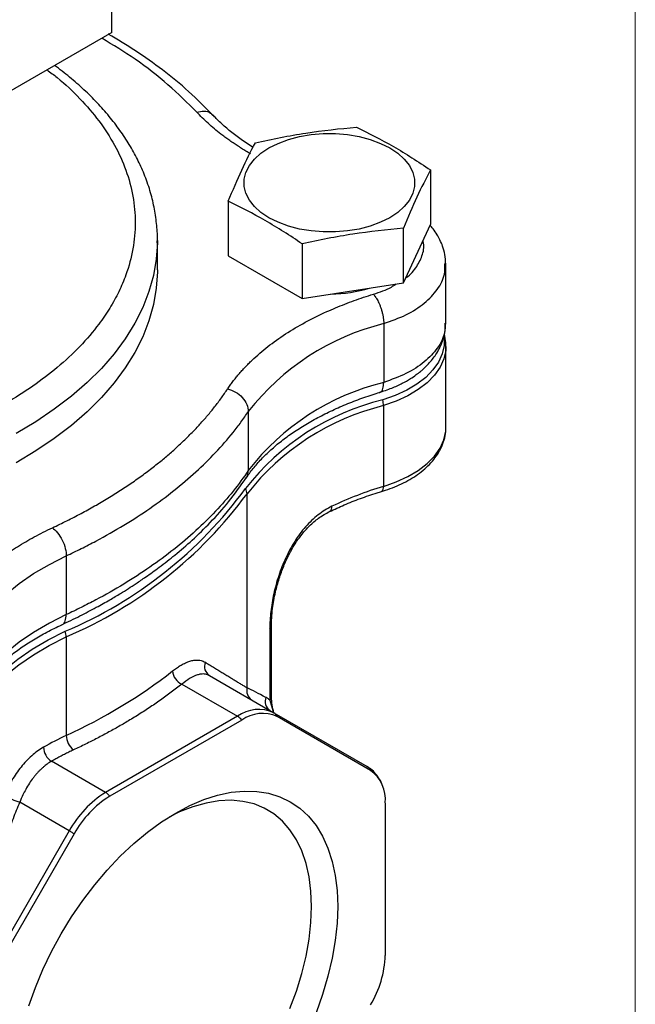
# Model space of a CAD drawing. Header units: inches. Extents: x 0 to 22, y 0 to 17.
# Tile 14 of 15: x 20.3 to 22, y 12.3 to 14.9. Entities that reach past the tile are written whole.
import ezdxf

# ---------------------------------------------------------------- set-up
doc = ezdxf.new("R2010")
doc.units = ezdxf.units.IN
doc.header["$LTSCALE"] = 2
doc.header["$MEASUREMENT"] = 0
doc.linetypes.add('SLD-Solid', pattern=[0])
doc.layers.add('SLD-DEFPOINTS', color=7, linetype='Continuous')

# ---------------------------------------------------------------- blocks, each defined once
blk = doc.blocks.new('Block2')
at = {"color": 7, "linetype": 'SLD-Solid', "lineweight": 18}
blk.add_line((22.0002, 0.0002), (22.0002, 17.0002), dxfattribs=at)

msp = doc.modelspace()

# ---------------------------------------------------------------- linework, layer by layer
for p, q in [((20.5823, 14.9136), (20.5823, 15.0276)), ((20.5823, 14.9136), (19.6984, 14.4034)), ((20.5767, 14.9068), (20.5735, 14.9085)), ((21.4455, 14.5412), (21.4455, 14.3935)), ((20.8978, 14.4564), (20.8978, 14.3088)), ((21.3721, 14.2355), (21.4455, 14.3935)), ((21.3721, 14.2355), (21.3721, 14.3831)), ((20.706, 14.3498), (20.7059, 14.3443)), ((20.706, 14.2706), (20.706, 14.3498)), ((21.0983, 14.3407), (21.0983, 14.1931)), ((20.8978, 14.3088), (21.0983, 14.1931)), ((21.4847, 14.2859), (21.4848, 14.2876)), ((21.4867, 14.1266), (21.4867, 14.2858)), ((21.0983, 14.1931), (21.3721, 14.2355)), ((21.3188, 14.1251), (21.3188, 13.9659)), ((21.4874, 13.8453), (21.4874, 14.0642)), ((21.3182, 13.903), (21.3182, 13.6842)), ((20.9521, 13.8867), (20.9521, 13.7275)), ((20.9487, 13.1389), (20.9487, 13.6644)), ((20.4592, 13.4963), (20.4592, 13.3371)), ((21.015, 13.1146), (21.015, 13.3091)), ((21.0105, 13.2998), (21.0105, 13.1053)), ((20.459, 13.2768), (20.459, 13.0098)), ((20.8471, 13.172), (21.0214, 13.0714)), ((20.7722, 13.1486), (20.9229, 13.0616)), ((21.0105, 13.1053), (21.0207, 13.0709)), ((21.0214, 13.0714), (21.274, 12.9255)), ((20.9229, 13.0616), (20.5655, 12.8554)), ((20.9342, 13.0515), (20.5769, 12.8452)), ((21.2831, 12.9151), (21.0305, 13.061)), ((20.5655, 12.8554), (20.4193, 12.9398)), ((20.467, 12.7514), (20.333, 12.8288)), ((21.323, 12.8269), (21.323, 12.4143)), ((20.467, 12.7514), (20.2144, 12.3137)), ((20.4806, 12.7436), (20.2279, 12.3059))]:
    msp.add_line(p, q)
at = {"flags": 128}
for points in [[(21.3352, 14.6007), (21.3568, 14.5863), (21.3746, 14.5703), (21.3883, 14.553), (21.3976, 14.5347), (21.4023, 14.5158), (21.4023, 14.4968), (21.3976, 14.4779), (21.3883, 14.4597), (21.3746, 14.4423), (21.3568, 14.4263), (21.3352, 14.4119), (21.3102, 14.3995), (21.2825, 14.3892), (21.2525, 14.3812), (21.2208, 14.3759), (21.1882, 14.3732), (21.1552, 14.3732), (21.1225, 14.3759), (21.0908, 14.3812), (21.0608, 14.3892), (21.0331, 14.3995), (21.0081, 14.4119), (20.9865, 14.4263), (20.9687, 14.4423), (20.955, 14.4597), (20.9457, 14.4779), (20.941, 14.4968), (20.941, 14.5158), (20.9457, 14.5347), (20.955, 14.553), (20.9687, 14.5703), (20.9865, 14.5863), (21.0081, 14.6007), (21.0331, 14.6132), (21.0608, 14.6235), (21.0908, 14.6314), (21.1225, 14.6368), (21.1552, 14.6395), (21.1882, 14.6395), (21.2208, 14.6368), (21.2525, 14.6314), (21.2825, 14.6235), (21.3102, 14.6132), (21.3352, 14.6007)], [(20.7059, 14.3443), (20.7059, 14.3442), (20.703, 14.2999), (20.6954, 14.2557), (20.6831, 14.2119), (20.6663, 14.1687), (20.6449, 14.126), (20.619, 14.0843), (20.5888, 14.0435), (20.5543, 14.0038), (20.5157, 13.9655), (20.4732, 13.9285), (20.4268, 13.8932), (20.3767, 13.8595), (20.3232, 13.8276)], [(20.706, 14.2706), (20.7059, 14.265), (20.703, 14.2207), (20.6954, 14.1765), (20.6831, 14.1327), (20.6663, 14.0895), (20.6449, 14.0468), (20.619, 14.0051), (20.5888, 13.9643), (20.5543, 13.9246), (20.5157, 13.8863), (20.4732, 13.8493), (20.4268, 13.814), (20.3767, 13.7803), (20.3232, 13.7484)], [(21.4824, 14.0871), (21.4823, 14.0657), (21.4772, 14.043), (21.4671, 14.0208), (21.4522, 13.9995), (21.4327, 13.9795), (21.4089, 13.9611), (21.3812, 13.9446), (21.3502, 13.9302), (21.3162, 13.9183)], [(21.4874, 14.0632), (21.4867, 14.0525), (21.4816, 14.0294), (21.4713, 14.0069), (21.4562, 13.9853), (21.4364, 13.965), (21.4123, 13.9463), (21.3842, 13.9296), (21.3527, 13.9151), (21.3182, 13.903)], [(21.3182, 13.6842), (21.3527, 13.6962), (21.3842, 13.7108), (21.4123, 13.7275), (21.4364, 13.7462), (21.4562, 13.7665), (21.4713, 13.7881), (21.4816, 13.8106), (21.4867, 13.8337), (21.4874, 13.8453)], [(20.1718, 13.1963), (20.1813, 13.231), (20.1954, 13.2652), (20.2141, 13.2987), (20.2372, 13.3312), (20.2646, 13.3626), (20.2961, 13.3926), (20.3315, 13.4212), (20.3707, 13.4481), (20.4133, 13.4732), (20.4592, 13.4963)], [(20.4592, 13.3371), (20.4133, 13.314), (20.3707, 13.2889), (20.3315, 13.262), (20.2961, 13.2334), (20.2646, 13.2033), (20.2372, 13.172), (20.2141, 13.1394), (20.1954, 13.106), (20.1813, 13.0718), (20.1718, 13.0371)], [(20.1675, 12.989), (20.1769, 13.024), (20.191, 13.0585), (20.2097, 13.0923), (20.2328, 13.1251), (20.2603, 13.1568), (20.292, 13.1871), (20.3276, 13.216), (20.367, 13.2432), (20.41, 13.2685), (20.4562, 13.2918)], [(20.1719, 12.9757), (20.1812, 13.0105), (20.1953, 13.0448), (20.2138, 13.0783), (20.2369, 13.111), (20.2642, 13.1425), (20.2957, 13.1727), (20.3311, 13.2014), (20.3703, 13.2284), (20.413, 13.2536), (20.459, 13.2768)], [(20.3579, 12.2776), (20.3755, 12.327), (20.3961, 12.3761), (20.4194, 12.4247), (20.4453, 12.4722), (20.4735, 12.5183), (20.5039, 12.5628), (20.5361, 12.6052), (20.5701, 12.6452), (20.6055, 12.6825), (20.642, 12.7169), (20.6793, 12.748), (20.7173, 12.7757), (20.7555, 12.7997), (20.7938, 12.8198), (20.8317, 12.836), (20.8691, 12.848), (20.9056, 12.8558), (20.941, 12.8593), (20.9749, 12.8584), (21.0072, 12.8533), (21.0376, 12.844), (21.0658, 12.8304), (21.0916, 12.8127), (21.1149, 12.7911), (21.1355, 12.7657), (21.1532, 12.7367), (21.1678, 12.7043), (21.1793, 12.6688), (21.1876, 12.6304), (21.1926, 12.5895), (21.1943, 12.5463)], [(21.1236, 12.5463), (21.1219, 12.5877), (21.1169, 12.6268), (21.1086, 12.6634), (21.0971, 12.697), (21.0825, 12.7274), (21.0648, 12.7544), (21.0444, 12.7778), (21.0212, 12.7973), (20.9955, 12.8128), (20.9676, 12.8242), (20.9376, 12.8313), (20.9058, 12.8342), (20.8724, 12.8327), (20.8378, 12.8269), (20.8022, 12.8169), (20.766, 12.8027), (20.7374, 12.7888)], [(20.4806, 12.7436), (20.4788, 12.7446), (20.477, 12.7456), (20.4752, 12.7467), (20.4735, 12.7477), (20.4718, 12.7486), (20.4702, 12.7496), (20.4686, 12.7505), (20.467, 12.7514)], [(21.0648, 12.2704), (21.0825, 12.3177), (21.0971, 12.3651), (21.1086, 12.412), (21.1169, 12.4581), (21.1219, 12.503), (21.1236, 12.5463)], [(21.1943, 12.5463), (21.1926, 12.5012), (21.1876, 12.4545), (21.1793, 12.4065), (21.1678, 12.3577), (21.1532, 12.3085), (21.1355, 12.259)]]:
    msp.add_lwpolyline(points, dxfattribs=at)
for centre, radius, start, end in [((21.1736, 14.5658), 0.3607, 270.3846, 287.2015), ((21.4825, 13.472), 0.6733, 104.0719, 141.9828), ((21.4774, 13.3208), 0.6643, 103.8061, 142.2487), ((21.4742, 13.2659), 0.6713, 103.6199, 142.0925), ((21.2531, 13.9021), 0.0651, 0.8208, 14.4732), ((21.4806, 13.2462), 0.6765, 103.8864, 141.826), ((19.9993, 14.3709), 1.1718, 292.9441, 323.7696), ((20.9212, 13.6638), 0.0276, 1.1733, 31.8528), ((21.5938, 12.7604), 0.964, 106.6093, 115.5074), ((21.3047, 13.6814), 0.0138, 306.5452, 11.4112), ((19.9929, 14.3689), 1.1875, 293.109, 323.6047), ((21.1642, 13.6284), 0.0146, 303.5561, 7.9111), ((21.0023, 13.3095), 0.0127, 310.0732, 358.0271), ((20.4123, 13.2759), 0.0467, 1.0727, 19.9611), ((20.8626, 13.1966), 0.0291, 157.0264, 237.7299), ((19.8507, 14.3384), 1.4613, 294.6002, 307.8459), ((20.7894, 13.1872), 0.0423, 183.7549, 246.063), ((20.9775, 13.1311), 0.0298, 164.8187, 236.5412), ((21.0269, 13.1018), 0.0292, 157.6072, 234.7737), ((21.0023, 13.115), 0.0127, 310.0696, 358.0946), ((20.9806, 12.9811), 0.0991, 65.686, 125.6182), ((20.9906, 12.9727), 0.0968, 65.686, 125.6182), ((21.0102, 13.0525), 0.022, 22.8905, 59.5069), ((20.9018, 13.0268), 0.0407, 37.2989, 58.8329), ((20.797, 12.2832), 0.8013, 114.9535, 119.9177), ((20.5116, 13.0115), 0.0527, 181.8679, 230.9608), ((20.445, 12.9799), 0.0477, 182.6031, 237.3753), ((21.2629, 12.9066), 0.022, 22.8905, 59.5069), ((21.2266, 12.8364), 0.0969, 354.3796, 54.302), ((20.716, 12.6142), 0.2842, 121.9547, 151.1444), ((20.5445, 12.8205), 0.0407, 37.2989, 58.8329), ((20.415, 13.0676), 0.2525, 240.7027, 251.0545), ((20.7239, 12.6095), 0.2778, 121.9547, 151.1444), ((21.0454, 12.4238), 0.2778, 328.8563, 358.0435)]:
    msp.add_arc(centre, radius, start, end)
for points, knots in [([(20.8574, 14.6886), (20.8357, 14.7106), (20.7936, 14.7533), (20.722, 14.8114), (20.6493, 14.8633), (20.5978, 14.8941), (20.5729, 14.909)], [0, 0, 0, 0, 0.273875, 0.532036, 0.77406, 1, 1, 1, 1]), ([(20.8123, 14.6979), (20.7872, 14.7229), (20.7372, 14.7727), (20.6508, 14.8397), (20.5861, 14.8794), (20.5555, 14.8981)], [0, 0, 0, 0, 0.346147, 0.690657, 1, 1, 1, 1]), ([(20.407, 14.8124), (20.4164, 14.8054), (20.4495, 14.7808), (20.4973, 14.7346), (20.5498, 14.6735), (20.5917, 14.6087), (20.6227, 14.5405), (20.6417, 14.4702), (20.6481, 14.3988), (20.6417, 14.3273), (20.6248, 14.2647), (20.6022, 14.2114), (20.5777, 14.1669), (20.5438, 14.1171), (20.4976, 14.0628), (20.4374, 14.0067), (20.3698, 13.9551), (20.2957, 13.9082), (20.2145, 13.8655), (20.1251, 13.8264), (20.0279, 13.7917), (19.9219, 13.7616), (19.8097, 13.7373), (19.6914, 13.7194), (19.5698, 13.7085), (19.446, 13.7048), (19.3221, 13.7085), (19.2138, 13.7182), (19.1213, 13.7313), (19.0442, 13.7454), (18.958, 13.765), (18.864, 13.7916), (18.7669, 13.8264), (18.6771, 13.8653), (18.624, 13.8944), (18.5974, 13.9089)], [0, 0, 0, 0, 0.012773, 0.045133, 0.077498, 0.111207, 0.144921, 0.179346, 0.213778, 0.248203, 0.282635, 0.305129, 0.327574, 0.350073, 0.382433, 0.414798, 0.445325, 0.475857, 0.506384, 0.536916, 0.569276, 0.601641, 0.635349, 0.669063, 0.703489, 0.737921, 0.772346, 0.806778, 0.829272, 0.851717, 0.874216, 0.906576, 0.938941, 0.969469, 1, 1, 1, 1]), ([(20.7056, 14.3437), (20.7057, 14.3466), (20.7066, 14.364), (20.7041, 14.3964), (20.6977, 14.4409), (20.6865, 14.4856), (20.6712, 14.5289), (20.6523, 14.5705), (20.6304, 14.61), (20.6049, 14.6487), (20.5758, 14.6865), (20.5434, 14.7232), (20.5076, 14.7586), (20.4692, 14.7925), (20.4413, 14.8138), (20.4275, 14.8243)], [0, 0, 0, 0, 0.015888, 0.098772, 0.182907, 0.268493, 0.35572, 0.435412, 0.515542, 0.596076, 0.676954, 0.758105, 0.839451, 0.920923, 1, 1, 1, 1]), ([(20.8123, 14.6979), (20.8191, 14.6993), (20.8328, 14.702), (20.8483, 14.6979), (20.8536, 14.6913), (20.8553, 14.6891)], [0, 0, 0, 0, 0.399816, 0.799631, 1, 1, 1, 1]), ([(20.9581, 14.5851), (20.954, 14.5875), (20.9458, 14.5923), (20.9338, 14.5996), (20.9221, 14.6071), (20.9107, 14.6148), (20.8996, 14.6225), (20.8887, 14.6304), (20.8754, 14.6405), (20.8601, 14.6528), (20.8432, 14.6675), (20.8272, 14.6825), (20.8173, 14.6928), (20.8123, 14.6979)], [0, 0, 0, 0, 0.071495, 0.142918, 0.214298, 0.285667, 0.357055, 0.428492, 0.500009, 0.625072, 0.749982, 0.874904, 1, 1, 1, 1]), ([(20.9651, 14.6023), (20.9596, 14.6057), (20.9429, 14.616), (20.9178, 14.6342), (20.89, 14.6569), (20.8695, 14.6756), (20.8593, 14.6869), (20.8564, 14.6901)], [0, 0, 0, 0, 0.127357, 0.383204, 0.639807, 0.897428, 1, 1, 1, 1]), ([(21.245, 14.6569), (21.2784, 14.641), (21.3118, 14.6238), (21.3787, 14.5852), (21.4121, 14.5638), (21.4455, 14.5412)], [0, 0, 0, 0, 0.5, 0.5, 1, 1, 1, 1]), ([(21.0983, 14.3407), (21.0649, 14.3634), (21.0315, 14.3847), (20.9646, 14.4234), (20.9312, 14.4406), (20.8978, 14.4564)], [0, 0, 0, 0, 0.5, 0.5, 1, 1, 1, 1]), ([(21.4867, 14.2859), (21.4862, 14.2948), (21.4853, 14.3112), (21.4792, 14.3333), (21.4718, 14.3511), (21.4631, 14.367), (21.4543, 14.3803), (21.4469, 14.3885), (21.4439, 14.3917)], [0, 0, 0, 0, 0.2325935, 0.4292887, 0.5907928, 0.7242531, 0.8901212, 1, 1, 1, 1]), ([(21.3783, 14.2488), (21.3787, 14.2491), (21.3925, 14.2578), (21.4098, 14.2797), (21.4254, 14.3125), (21.4296, 14.3367), (21.4253, 14.3486), (21.425, 14.3494)], [0, 0, 0, 0, 0.010645, 0.333375, 0.6555, 0.978804, 1, 1, 1, 1]), ([(21.3188, 14.1251), (21.3397, 14.1325), (21.3815, 14.1474), (21.4308, 14.1797), (21.466, 14.2171), (21.485, 14.2535), (21.4848, 14.2767), (21.4847, 14.2859)], [0, 0, 0, 0, 0.214734, 0.430643, 0.646127, 0.861212, 1, 1, 1, 1]), ([(21.2908, 14.2047), (21.3082, 14.2104), (21.3314, 14.218), (21.3485, 14.2296), (21.3527, 14.2325)], [0, 0, 0, 0, 0.75331, 1, 1, 1, 1]), ([(20.8961, 13.9482), (20.8984, 13.9515), (20.903, 13.9583), (20.9104, 13.9683), (20.9181, 13.9782), (20.9262, 13.988), (20.9347, 13.9977), (20.9436, 14.0073), (20.9528, 14.0167), (20.9722, 14.0356), (21.0041, 14.0632), (21.0523, 14.0975), (21.1057, 14.1292), (21.1521, 14.1522), (21.1885, 14.168), (21.2132, 14.178), (21.2385, 14.1875), (21.2643, 14.1964), (21.282, 14.2019), (21.2908, 14.2047)], [0, 0, 0, 0, 0.031052, 0.062059, 0.093037, 0.124, 0.154965, 0.185945, 0.216958, 0.248018, 0.373994, 0.500004, 0.62598, 0.75199, 0.80165, 0.851217, 0.900756, 0.95033, 1, 1, 1, 1]), ([(21.2908, 14.2047), (21.2915, 14.2039), (21.2931, 14.2021), (21.2955, 14.1989), (21.2982, 14.195), (21.3012, 14.1901), (21.3043, 14.1842), (21.3074, 14.1774), (21.3105, 14.1696), (21.3133, 14.161), (21.3157, 14.1518), (21.3175, 14.1425), (21.3186, 14.1334), (21.3188, 14.1279), (21.3188, 14.1251)], [0, 0, 0, 0, 0.049269, 0.105105, 0.167823, 0.23764, 0.314618, 0.398591, 0.489099, 0.585337, 0.686139, 0.790011, 0.895234, 1, 1, 1, 1]), ([(21.3057, 13.9383), (21.3176, 13.9422), (21.3399, 13.9495), (21.368, 13.9626), (21.3898, 13.975), (21.4058, 13.9858), (21.4171, 13.9944), (21.4283, 14.004), (21.4435, 14.0189), (21.4584, 14.0379), (21.4706, 14.0588), (21.4791, 14.0787), (21.4854, 14.1017), (21.4862, 14.1181), (21.4867, 14.1267)], [0, 0, 0, 0, 0.117242, 0.218853, 0.304112, 0.372087, 0.422178, 0.456786, 0.530954, 0.646244, 0.719192, 0.802168, 0.895758, 1, 1, 1, 1]), ([(21.4847, 14.1267), (21.4848, 14.1175), (21.485, 14.0942), (21.466, 14.0579), (21.4308, 14.0205), (21.3815, 13.9882), (21.3397, 13.9733), (21.3188, 13.9659)], [0, 0, 0, 0, 0.138774, 0.353864, 0.569351, 0.785262, 1, 1, 1, 1]), ([(21.4869, 14.0631), (21.487, 14.0665), (21.4875, 14.0778), (21.4849, 14.0888), (21.4832, 14.0964)], [0, 0, 0, 0, 0.311409, 1, 1, 1, 1]), ([(20.4215, 13.5723), (20.4282, 13.5754), (20.4414, 13.5816), (20.461, 13.5912), (20.4802, 13.601), (20.4992, 13.6109), (20.5178, 13.6209), (20.5361, 13.6312), (20.5541, 13.6416), (20.5718, 13.6521), (20.5892, 13.6628), (20.6062, 13.6737), (20.623, 13.6847), (20.6395, 13.6959), (20.6556, 13.7073), (20.6714, 13.7188), (20.6869, 13.7305), (20.7061, 13.7454), (20.7284, 13.7636), (20.7534, 13.7854), (20.7772, 13.8075), (20.7999, 13.83), (20.8215, 13.8529), (20.8419, 13.8761), (20.8612, 13.8997), (20.8794, 13.9237), (20.8906, 13.94), (20.8961, 13.9482)], [0, 0, 0, 0, 0.031538, 0.063005, 0.094408, 0.125756, 0.157057, 0.188319, 0.219552, 0.250763, 0.28196, 0.313153, 0.34435, 0.375558, 0.406788, 0.438046, 0.469341, 0.500683, 0.556219, 0.611631, 0.666966, 0.722272, 0.777595, 0.832983, 0.888482, 0.944139, 1, 1, 1, 1]), ([(20.8961, 13.9482), (20.9035, 13.9465), (20.9108, 13.9436), (20.9243, 13.9357), (20.9305, 13.9307), (20.9409, 13.9193), (20.9451, 13.9129), (20.9507, 13.8998), (20.9521, 13.8931), (20.9521, 13.8867)], [0, 0, 0, 0, 0.25, 0.25, 0.5, 0.5, 0.75, 0.75, 1, 1, 1, 1]), ([(21.3082, 13.94), (21.309, 13.94), (21.313, 13.9399), (21.3175, 13.9484), (21.3184, 13.96), (21.3188, 13.9659)], [0, 0, 0, 0, 0.117059, 0.55853, 1, 1, 1, 1]), ([(20.9464, 13.7066), (20.9485, 13.7098), (20.9561, 13.7218), (20.9727, 13.7422), (20.9962, 13.7676), (21.023, 13.7923), (21.0528, 13.8161), (21.0856, 13.8388), (21.1211, 13.8604), (21.1593, 13.8808), (21.1999, 13.8997), (21.2428, 13.9171), (21.2791, 13.9302), (21.3016, 13.9368), (21.3085, 13.9389)], [0, 0, 0, 0, 0.034352, 0.127974, 0.220946, 0.313532, 0.405916, 0.498211, 0.590464, 0.682718, 0.774977, 0.867214, 0.959365, 1, 1, 1, 1]), ([(20.4592, 13.4963), (20.4659, 13.4994), (20.4729, 13.5027), (20.4864, 13.5093), (20.4932, 13.5125), (20.5132, 13.5225), (20.5264, 13.5293), (20.5654, 13.55), (20.5905, 13.5643), (20.6637, 13.6087), (20.709, 13.64), (20.7714, 13.6895), (20.7913, 13.7064), (20.8289, 13.7408), (20.8468, 13.7583), (20.8803, 13.7939), (20.8961, 13.812), (20.9183, 13.8397), (20.9254, 13.849), (20.9357, 13.8631), (20.9391, 13.8678), (20.9457, 13.8772), (20.949, 13.882), (20.9521, 13.8867)], [0, 0, 0, 0, 0.03125, 0.03125, 0.0625, 0.0625, 0.125, 0.125, 0.25, 0.25, 0.5, 0.5, 0.625, 0.625, 0.75, 0.75, 0.875, 0.875, 0.9375, 0.9375, 0.96875, 0.96875, 1, 1, 1, 1]), ([(21.3127, 13.6705), (21.3164, 13.6716), (21.329, 13.6752), (21.3491, 13.6829), (21.373, 13.6937), (21.3954, 13.7061), (21.4161, 13.7201), (21.4347, 13.7355), (21.451, 13.7523), (21.4647, 13.7705), (21.4755, 13.79), (21.483, 13.8107), (21.487, 13.8289), (21.4869, 13.8403), (21.4869, 13.8443)], [0, 0, 0, 0, 0.037184, 0.123669, 0.211786, 0.301147, 0.391497, 0.482625, 0.574352, 0.666565, 0.75926, 0.852701, 0.947585, 1, 1, 1, 1]), ([(20.4468, 13.3097), (20.4634, 13.3176), (20.4954, 13.3327), (20.5384, 13.3555), (20.5748, 13.3758), (20.6035, 13.3929), (20.6272, 13.4076), (20.6501, 13.4225), (20.6783, 13.4415), (20.7138, 13.4671), (20.7562, 13.5001), (20.8028, 13.5403), (20.8518, 13.5883), (20.9019, 13.6443), (20.9311, 13.6856), (20.9465, 13.7073)], [0, 0, 0, 0, 0.07578, 0.146416, 0.205944, 0.254388, 0.291696, 0.328163, 0.375157, 0.443312, 0.525954, 0.623028, 0.734153, 0.859627, 1, 1, 1, 1]), ([(20.9521, 13.7275), (20.9267, 13.6894), (20.8971, 13.6525), (20.8467, 13.5991), (20.8289, 13.5816), (20.7913, 13.5472), (20.7714, 13.5303), (20.709, 13.4808), (20.6637, 13.4494), (20.5905, 13.4051), (20.5654, 13.3908), (20.5264, 13.3701), (20.5132, 13.3633), (20.4932, 13.3533), (20.4864, 13.35), (20.4729, 13.3435), (20.4659, 13.3402), (20.4592, 13.3371)], [0, 0, 0, 0, 0.25, 0.25, 0.375, 0.375, 0.5, 0.5, 0.75, 0.75, 0.875, 0.875, 0.9375, 0.9375, 0.96875, 0.96875, 1, 1, 1, 1]), ([(20.9461, 13.7077), (20.9467, 13.7083), (20.9515, 13.7133), (20.9518, 13.7209), (20.9521, 13.7275)], [0, 0, 0, 0, 0.129167, 1, 1, 1, 1]), ([(21.1723, 13.6162), (21.1854, 13.6223), (21.2121, 13.6348), (21.2554, 13.6515), (21.2893, 13.6634), (21.309, 13.6691), (21.313, 13.6702)], [0, 0, 0, 0, 0.298414, 0.610858, 0.92268, 1, 1, 1, 1]), ([(21.1787, 13.6304), (21.1656, 13.6241), (21.1531, 13.6163), (21.1352, 13.6023), (21.1294, 13.5973), (21.118, 13.5865), (21.1124, 13.5807), (21.0965, 13.5626), (21.0867, 13.5495), (21.0733, 13.5283), (21.0689, 13.5209), (21.0608, 13.5059), (21.057, 13.4983), (21.0463, 13.475), (21.04, 13.4589), (21.0292, 13.426), (21.0248, 13.4096), (21.0194, 13.3852), (21.0179, 13.3771), (21.0152, 13.3609), (21.014, 13.3529), (21.0114, 13.3293), (21.0105, 13.3142), (21.0105, 13.2998)], [0, 0, 0, 0, 0.125, 0.125, 0.1875, 0.1875, 0.25, 0.25, 0.375, 0.375, 0.4375, 0.4375, 0.5, 0.5, 0.625, 0.625, 0.75, 0.75, 0.8125, 0.8125, 0.875, 0.875, 1, 1, 1, 1]), ([(21.015, 13.3091), (21.0152, 13.3175), (21.0156, 13.3336), (21.0191, 13.365), (21.0257, 13.4002), (21.0365, 13.4384), (21.0477, 13.4683), (21.0586, 13.4924), (21.0696, 13.5135), (21.0826, 13.5347), (21.0989, 13.5569), (21.1186, 13.5787), (21.1432, 13.6002), (21.1622, 13.6107), (21.1722, 13.6162)], [0, 0, 0, 0, 0.080057, 0.152678, 0.274858, 0.372797, 0.464222, 0.52156, 0.577212, 0.649109, 0.717749, 0.799448, 0.893526, 1, 1, 1, 1]), ([(20.1122, 13.2494), (20.1129, 13.2529), (20.1144, 13.2598), (20.1171, 13.2701), (20.1202, 13.2803), (20.1237, 13.2905), (20.1275, 13.3007), (20.1317, 13.3108), (20.1363, 13.3209), (20.1412, 13.3309), (20.1529, 13.3527), (20.1744, 13.3858), (20.2109, 13.4287), (20.2544, 13.4693), (20.2945, 13.4997), (20.327, 13.521), (20.3493, 13.5346), (20.3725, 13.5477), (20.3965, 13.5603), (20.4132, 13.5683), (20.4215, 13.5723)], [0, 0, 0, 0, 0.027576, 0.05511, 0.082612, 0.110097, 0.137577, 0.165063, 0.192569, 0.220107, 0.24769, 0.373831, 0.500005, 0.626147, 0.752321, 0.801924, 0.851421, 0.900884, 0.950386, 1, 1, 1, 1]), ([(20.4215, 13.5723), (20.426, 13.5691), (20.4308, 13.5646), (20.44, 13.5532), (20.4445, 13.5463), (20.4518, 13.5314), (20.4547, 13.5236), (20.4584, 13.5089), (20.4592, 13.5021), (20.4592, 13.4963)], [0, 0, 0, 0, 0.25, 0.25, 0.5, 0.5, 0.75, 0.75, 1, 1, 1, 1]), ([(20.4469, 13.3101), (20.4473, 13.3102), (20.4519, 13.3107), (20.4573, 13.3195), (20.4586, 13.3312), (20.4592, 13.3371)], [0, 0, 0, 0, 0.04969, 0.524845, 1, 1, 1, 1]), ([(20.1711, 13.0291), (20.173, 13.0374), (20.1771, 13.055), (20.1876, 13.0816), (20.2015, 13.1088), (20.2188, 13.1354), (20.2393, 13.1615), (20.2629, 13.1869), (20.2897, 13.2116), (20.3195, 13.2353), (20.3523, 13.2581), (20.3879, 13.2796), (20.4196, 13.2968), (20.4402, 13.3063), (20.4471, 13.3095)], [0, 0, 0, 0, 0.082968, 0.174264, 0.263781, 0.351954, 0.439193, 0.525826, 0.6121, 0.698185, 0.784188, 0.870151, 0.956115, 1, 1, 1, 1]), ([(20.7472, 13.1845), (20.749, 13.1858), (20.7525, 13.1886), (20.7577, 13.1923), (20.7628, 13.1958), (20.7679, 13.199), (20.7754, 13.2033), (20.7852, 13.208), (20.7969, 13.212), (20.8078, 13.2141), (20.8169, 13.2141), (20.8243, 13.2129), (20.8303, 13.211), (20.834, 13.2089), (20.8358, 13.2079)], [0, 0, 0, 0, 0.049892, 0.099718, 0.149557, 0.199486, 0.249584, 0.374518, 0.49978, 0.624163, 0.748741, 0.832562, 0.916199, 1, 1, 1, 1]), ([(20.8358, 13.2079), (20.8401, 13.2053), (20.8485, 13.2002), (20.8606, 13.1929), (20.8722, 13.1858), (20.8833, 13.179), (20.894, 13.1725), (20.9042, 13.1662), (20.914, 13.1603), (20.9233, 13.1545), (20.9322, 13.1491), (20.9407, 13.1438), (20.9461, 13.1405), (20.9487, 13.1389)], [0, 0, 0, 0, 0.098396, 0.195293, 0.290692, 0.384592, 0.476995, 0.567901, 0.657311, 0.745225, 0.831644, 0.916569, 1, 1, 1, 1]), ([(20.8414, 13.1744), (20.8399, 13.1749), (20.8365, 13.176), (20.8304, 13.1765), (20.823, 13.176), (20.8109, 13.1731), (20.7941, 13.1654), (20.7793, 13.154), (20.7722, 13.1486)], [0, 0, 0, 0, 0.0895122, 0.1908206, 0.3095034, 0.4455565, 0.7369437, 1, 1, 1, 1]), ([(20.8471, 13.172), (20.8458, 13.1728), (20.844, 13.1738), (20.842, 13.1743), (20.8414, 13.1744)], [0, 0, 0, 0, 0.7289349, 1, 1, 1, 1]), ([(20.7722, 13.1486), (20.7675, 13.1449), (20.7581, 13.1376), (20.7437, 13.1267), (20.729, 13.1159), (20.7141, 13.1053), (20.6989, 13.0948), (20.6834, 13.0844), (20.6677, 13.0742), (20.6517, 13.064), (20.6311, 13.0514), (20.6056, 13.0363), (20.575, 13.0191), (20.5436, 13.0024), (20.5115, 12.9862), (20.4895, 12.9757), (20.4784, 12.9705)], [0, 0, 0, 0, 0.055595, 0.111154, 0.166687, 0.222206, 0.277724, 0.333251, 0.388799, 0.444379, 0.500005, 0.600047, 0.7, 0.799932, 0.899909, 1, 1, 1, 1]), ([(21.0105, 13.1053), (21.0096, 13.106), (21.0079, 13.1076), (21.0053, 13.1096), (21.0026, 13.1114), (21.0008, 13.1124), (20.9999, 13.1129)], [0, 0, 0, 0, 0.248688, 0.498066, 0.748412, 1, 1, 1, 1]), ([(21.0214, 13.0714), (21.0196, 13.0787), (21.0159, 13.0935), (21.0153, 13.1074), (21.015, 13.1145)], [0, 0, 0, 0, 0.49184, 1, 1, 1, 1]), ([(20.3974, 12.9778), (20.3862, 12.9713), (20.3756, 12.9636), (20.3604, 12.9502), (20.3555, 12.9454), (20.3458, 12.9352), (20.3411, 12.9298), (20.3277, 12.913), (20.3195, 12.9009), (20.3044, 12.8752), (20.2975, 12.8614), (20.2914, 12.8474)], [0, 0, 0, 0, 0.25, 0.25, 0.375, 0.375, 0.5, 0.5, 0.75, 0.75, 1, 1, 1, 1]), ([(20.4784, 12.9705), (20.4743, 12.9686), (20.4661, 12.9647), (20.4541, 12.9587), (20.4422, 12.9525), (20.4306, 12.9463), (20.423, 12.942), (20.4193, 12.9398)], [0, 0, 0, 0, 0.200089, 0.400044, 0.599956, 0.799911, 1, 1, 1, 1]), ([(20.4193, 12.9398), (20.4173, 12.9387), (20.4134, 12.9363), (20.4077, 12.9324), (20.402, 12.9281), (20.3963, 12.9235), (20.3907, 12.9184), (20.3852, 12.913), (20.3798, 12.9072), (20.3745, 12.9011), (20.3675, 12.8923), (20.3589, 12.88), (20.3498, 12.8648), (20.3409, 12.8476), (20.3359, 12.8356), (20.333, 12.8288)], [0, 0, 0, 0, 0.052829, 0.106306, 0.160443, 0.21525, 0.27074, 0.326922, 0.383807, 0.441404, 0.499723, 0.618339, 0.748701, 0.856023, 1, 1, 1, 1]), ([(21.3154, 12.8736), (21.3148, 12.8755), (21.3123, 12.8834), (21.3054, 12.8957), (21.2944, 12.91), (21.2837, 12.92), (21.2761, 12.9239), (21.2738, 12.925)], [0, 0, 0, 0, 0.085332, 0.349834, 0.615909, 0.886254, 1, 1, 1, 1]), ([(20.333, 12.8288), (20.3299, 12.8214), (20.3238, 12.8066), (20.315, 12.7844), (20.3065, 12.7622), (20.2984, 12.74), (20.2907, 12.7178), (20.2833, 12.6957), (20.2762, 12.6735), (20.2695, 12.6513), (20.2632, 12.6291), (20.2558, 12.6021), (20.2479, 12.5703), (20.2398, 12.5338), (20.2328, 12.4977), (20.2268, 12.4619), (20.2218, 12.4264), (20.2194, 12.4028), (20.2182, 12.3911)], [0, 0, 0, 0, 0.052125, 0.104006, 0.155657, 0.207094, 0.25833, 0.30938, 0.36026, 0.410984, 0.461568, 0.512027, 0.595481, 0.677982, 0.759605, 0.840427, 0.920531, 1, 1, 1, 1])]:
    msp.add_open_spline(points, degree=3, knots=knots)
for points in [[(20.9712, 14.6145), (21.0168, 14.625), (21.1081, 14.6432), (21.1994, 14.6532), (21.245, 14.6569)], [(20.8978, 14.4564), (20.9101, 14.4862), (20.9345, 14.543), (20.959, 14.5916), (20.9712, 14.6145)], [(21.4455, 14.5412), (21.4332, 14.5182), (21.4088, 14.4697), (21.3843, 14.4128), (21.3721, 14.3831)], [(21.3721, 14.3831), (21.3265, 14.3794), (21.2352, 14.3694), (21.1439, 14.3512), (21.0983, 14.3407)], [(20.9999, 13.1129), (20.9801, 13.1231), (20.963, 13.1318), (20.9487, 13.1389)]]:
    msp.add_open_spline(points, degree=3)

# ---------------------------------------------------------------- block references
at = {"layer": 'SLD-DEFPOINTS'}
msp.add_blockref('Block2', (0, 0), dxfattribs=at)

doc.saveas('drawing.dxf')
